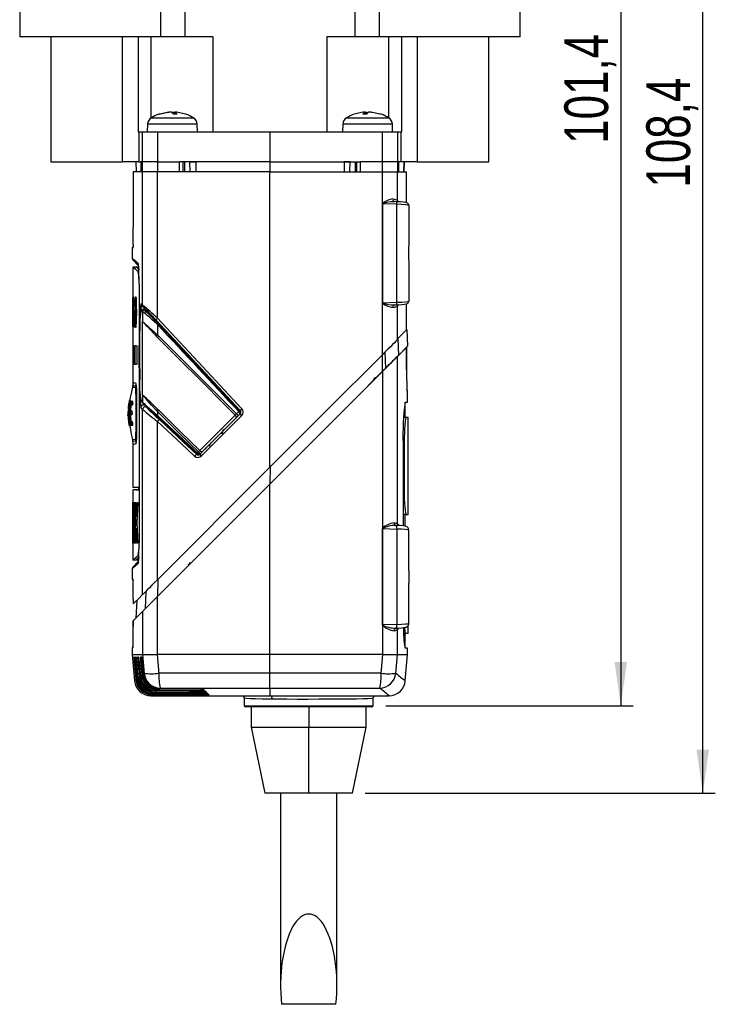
# Model space of a CAD drawing. Extents: x 5 to 415, y 5 to 292.
# Tile 27 of 29: x 321 to 377, y 157 to 236. Entities that reach past the tile are written whole.
import ezdxf

# ---------------------------------------------------------------- set-up
doc = ezdxf.new("R2010")
doc.units = 0
doc.layers.get('0').update_dxf_attribs({"linetype": 'CONTINUOUS'})
doc.styles.add('SLDTEXTSTYLE0', font='TXT', dxfattribs={"width": 0.75})
doc.dimstyles.new('SLDDIMSTYLE0', dxfattribs={"dimtxt": 3.5, "dimasz": 3.5, "dimexe": 0, "dimexo": 0.0625, "dimgap": 0.875, "dimtad": 1, "dimdec": 1, "dimrnd": 1e-09, "dimzin": 12, "dimtxsty": 'SLDTEXTSTYLE0', "dimsah": 1, "dimcen": 0.09, "dimazin": 3, "dimtfac": 1, "dimtdec": 1, "dimtofl": 0, "dimtmove": 0, "dimatfit": 3, "dimtolj": 1, "dimtzin": 12})

# ---------------------------------------------------------------- blocks, each defined once
blk = doc.blocks.new('_D_2')
at = {"color": 7, "linetype": 'CONTINUOUS'}
for p, q in [((361.317, 282.262), (370.351, 282.262)), ((369.351, 282.262), (369.351, 180.843)), ((350.567, 180.843), (370.351, 180.843))]:
    blk.add_line(p, q, dxfattribs=at)
for points in [[(369.351, 282.262), (368.851, 278.762), (369.851, 278.762)], [(369.351, 180.843), (369.851, 184.343), (368.851, 184.343)]]:
    blk.add_solid(points, dxfattribs=at)
at = {"color": 7, "linetype": 'CONTINUOUS', "insert": (364.839, 225.734), "char_height": 3.5, "attachment_point": 1, "rotation": 90, "style": 'SLDTEXTSTYLE0'}
blk.add_mtext('101,4', dxfattribs=at)
blk = doc.blocks.new('_D_3')
at = {"color": 7, "linetype": 'CONTINUOUS'}
for p, q in [((361.317, 282.262), (376.905, 282.262)), ((375.905, 173.843), (375.905, 282.262)), ((348.917, 173.843), (376.905, 173.843))]:
    blk.add_line(p, q, dxfattribs=at)
for points in [[(375.905, 282.262), (375.405, 278.762), (376.405, 278.762)], [(375.905, 173.843), (376.405, 177.343), (375.405, 177.343)]]:
    blk.add_solid(points, dxfattribs=at)
at = {"color": 7, "linetype": 'CONTINUOUS', "insert": (371.394, 222.234), "char_height": 3.5, "attachment_point": 1, "rotation": 90, "style": 'SLDTEXTSTYLE0'}
blk.add_mtext('108,4', dxfattribs=at)

msp = doc.modelspace()

# ---------------------------------------------------------------- linework, layer by layer
at = {"color": 7, "linetype": 'CONTINUOUS'}
for p, q in [((321.317, 249.292), (321.317, 234.292)), ((332.595, 234.292), (332.595, 249.292)), ((334.52, 249.292), (334.52, 234.292)), ((348.114, 234.292), (348.114, 249.292)), ((350.039, 249.292), (350.039, 234.292)), ((361.317, 234.292), (361.317, 239.24)), ((332.595, 234.292), (321.317, 234.292)), ((323.817, 234.292), (323.817, 224.292)), ((329.544, 224.292), (329.544, 234.292)), ((330.79, 234.292), (330.79, 226.692)), ((334.52, 234.292), (332.595, 234.292)), ((336.764, 234.292), (334.52, 234.292)), ((336.764, 234.292), (336.764, 226.692)), ((348.114, 234.292), (345.87, 234.292)), ((345.87, 234.292), (345.87, 226.692)), ((350.039, 234.292), (348.114, 234.292)), ((361.317, 234.292), (350.039, 234.292)), ((351.843, 226.692), (351.843, 234.292)), ((353.089, 234.292), (353.089, 224.292)), ((358.817, 224.292), (358.817, 234.292)), ((332.462, 228.112), (333.164, 228.272)), ((333.164, 228.272), (333.231, 228.272)), ((333.445, 228.272), (333.232, 228.272)), ((333.609, 228.112), (333.445, 228.272)), ((333.588, 228.272), (333.514, 228.204)), ((333.588, 228.272), (333.739, 228.272)), ((333.597, 228.124), (333.588, 228.272)), ((333.737, 228.272), (333.728, 228.112)), ((333.902, 228.112), (333.737, 228.272)), ((333.87, 228.272), (333.737, 228.272)), ((334.571, 228.112), (333.87, 228.272)), ((348.732, 228.112), (348.896, 228.272)), ((348.896, 228.272), (348.764, 228.272)), ((348.892, 228.272), (349.045, 228.272)), ((348.896, 228.272), (348.906, 228.112)), ((349.024, 228.112), (349.188, 228.272)), ((349.037, 228.124), (349.045, 228.272)), ((349.045, 228.272), (349.119, 228.204)), ((349.401, 228.272), (349.188, 228.272)), ((350.103, 228.112), (349.401, 228.272)), ((349.401, 228.272), (349.47, 228.272)), ((332.531, 228.112), (332.462, 228.112)), ((333.902, 228.112), (333.609, 228.112)), ((349.024, 228.112), (348.732, 228.112)), ((350.171, 228.112), (350.103, 228.112)), ((330.79, 226.692), (330.845, 226.692)), ((330.845, 226.692), (330.845, 224.292)), ((330.845, 226.692), (331.137, 226.692)), ((331.137, 224.292), (331.137, 226.692)), ((331.137, 226.692), (332.327, 226.692)), ((331.538, 227.296), (331.517, 226.692)), ((332.327, 226.692), (332.327, 224.292)), ((332.327, 226.692), (341.317, 226.692)), ((335.517, 226.692), (335.496, 227.296)), ((341.317, 226.692), (341.317, 224.292)), ((341.317, 226.692), (350.306, 226.692)), ((347.138, 227.296), (347.117, 226.692)), ((350.306, 224.292), (350.306, 226.692)), ((350.306, 226.692), (351.497, 226.692)), ((351.117, 226.692), (351.096, 227.296)), ((351.497, 226.692), (351.497, 224.292)), ((351.497, 226.692), (351.789, 226.692)), ((351.789, 224.292), (351.789, 226.692)), ((351.789, 226.692), (351.843, 226.692)), ((323.817, 224.292), (329.544, 224.292)), ((330.845, 224.292), (329.544, 224.292)), ((330.602, 224.292), (330.616, 223.492)), ((330.845, 224.292), (331.01, 224.292)), ((331.009, 224.292), (331.009, 223.492)), ((331.01, 224.292), (331.01, 223.492)), ((331.137, 224.292), (331.01, 224.292)), ((332.327, 224.292), (331.137, 224.292)), ((331.137, 223.492), (331.137, 224.292)), ((332.327, 224.292), (334.099, 224.292)), ((332.327, 224.292), (332.327, 223.492)), ((341.317, 224.292), (334.099, 224.292)), ((334.099, 223.492), (334.099, 224.292)), ((334.367, 224.292), (334.367, 223.492)), ((334.517, 223.492), (334.517, 224.292)), ((334.931, 223.492), (334.917, 224.292)), ((334.917, 224.292), (335.384, 224.292)), ((341.317, 224.292), (348.535, 224.292)), ((341.317, 224.292), (341.317, 223.492)), ((347.717, 224.292), (347.25, 224.292)), ((347.703, 223.492), (347.717, 224.292)), ((348.117, 224.292), (348.117, 223.492)), ((348.267, 223.492), (348.267, 224.292)), ((350.306, 224.292), (348.535, 224.292)), ((348.535, 224.292), (348.535, 223.492)), ((350.306, 223.492), (350.306, 224.292)), ((351.497, 224.292), (350.306, 224.292)), ((351.497, 224.292), (351.497, 223.492)), ((351.497, 224.292), (351.624, 224.292)), ((351.789, 224.292), (351.624, 224.292)), ((351.624, 223.492), (351.624, 224.292)), ((351.625, 223.492), (351.625, 224.292)), ((353.089, 224.292), (351.789, 224.292)), ((352.017, 223.492), (352.032, 224.292)), ((353.089, 224.292), (358.817, 224.292)), ((330.397, 223.492), (330.397, 219.059)), ((330.397, 223.492), (330.397, 219.059)), ((331.137, 223.492), (330.397, 223.492)), ((330.397, 223.492), (330.397, 223.492)), ((331.137, 223.492), (331.01, 223.492)), ((331.137, 212.853), (331.137, 223.492)), ((332.327, 223.492), (331.137, 223.492)), ((332.327, 211.798), (332.327, 223.492)), ((341.317, 223.492), (332.327, 223.492)), ((334.099, 223.492), (332.327, 223.492)), ((341.317, 199.899), (341.317, 223.492)), ((341.317, 223.492), (350.306, 223.492)), ((348.535, 223.492), (350.306, 223.492)), ((350.306, 220.964), (350.306, 223.492)), ((350.306, 223.492), (351.497, 223.492)), ((351.497, 221.219), (351.497, 223.492)), ((351.497, 223.492), (352.237, 223.492)), ((351.497, 223.492), (351.624, 223.492)), ((352.237, 221.024), (352.237, 223.492)), ((352.237, 223.492), (352.237, 223.492)), ((351.452, 221.108), (351.247, 221.116)), ((351.288, 221.113), (351.247, 221.112)), ((350.302, 213.032), (350.302, 220.951)), ((350.302, 220.951), (350.311, 220.951)), ((351.452, 220.908), (350.311, 220.951)), ((350.311, 220.951), (350.311, 213.032)), ((351.452, 213.076), (351.452, 220.908)), ((352.417, 220.811), (352.417, 217.889)), ((330.397, 219.059), (330.397, 219.059)), ((330.317, 217.393), (330.317, 216.59)), ((330.761, 216.05), (330.373, 216.451)), ((330.619, 215.892), (330.365, 215.892)), ((330.367, 215.886), (330.367, 209.592)), ((330.817, 215.893), (330.617, 215.893)), ((330.617, 215.892), (330.617, 215.892)), ((330.872, 215.674), (330.826, 215.714)), ((352.417, 216.095), (352.417, 213.173)), ((330.853, 214.513), (330.853, 193.871)), ((330.853, 214.513), (330.854, 214.513)), ((330.854, 214.513), (330.854, 193.871)), ((330.434, 213.496), (330.412, 213.496)), ((330.412, 212.696), (330.412, 213.496)), ((330.416, 213.298), (330.416, 212.895)), ((330.429, 213.298), (330.416, 213.298)), ((330.434, 213.298), (330.429, 213.298)), ((330.429, 213.298), (330.429, 212.895)), ((330.434, 212.696), (330.434, 213.496)), ((330.42, 212.696), (330.412, 212.696)), ((330.429, 212.895), (330.416, 212.895)), ((330.42, 212.391), (330.42, 212.696)), ((330.422, 212.696), (330.42, 212.696)), ((330.425, 212.391), (330.425, 212.696)), ((330.434, 212.696), (330.425, 212.696)), ((330.434, 212.895), (330.429, 212.895)), ((330.576, 211.996), (330.576, 213.076)), ((330.593, 211.996), (330.593, 213.076)), ((330.996, 212.959), (331.021, 212.941)), ((331.021, 212.941), (331.137, 212.853)), ((331.074, 212.805), (331.049, 212.823)), ((331.074, 212.805), (332.222, 211.572)), ((331.19, 212.717), (331.074, 212.805)), ((350.302, 213.032), (350.311, 213.032)), ((350.306, 208.888), (350.306, 213.019)), ((350.311, 213.032), (351.452, 213.076)), ((351.247, 212.868), (351.452, 212.876)), ((351.247, 212.871), (351.288, 212.87)), ((351.497, 210.078), (351.497, 212.764)), ((352.237, 210.819), (352.237, 212.961)), ((330.42, 212.391), (330.396, 212.391)), ((330.396, 212.391), (330.396, 212.193)), ((330.404, 212.193), (330.396, 212.193)), ((330.404, 211.888), (330.397, 211.888)), ((330.397, 211.888), (330.397, 211.088)), ((330.401, 211.689), (330.401, 211.286)), ((330.401, 211.689), (330.412, 211.689)), ((330.404, 211.888), (330.404, 212.193)), ((330.406, 211.888), (330.404, 211.888)), ((330.408, 211.888), (330.408, 212.193)), ((330.439, 212.193), (330.408, 212.193)), ((330.416, 211.888), (330.408, 211.888)), ((330.416, 211.689), (330.412, 211.689)), ((330.412, 211.689), (330.412, 211.286)), ((330.416, 211.888), (330.416, 211.088)), ((330.457, 212.391), (330.425, 212.391)), ((330.439, 211.888), (330.429, 211.888)), ((330.429, 211.888), (330.429, 211.088)), ((330.434, 211.689), (330.434, 211.286)), ((330.434, 211.689), (330.449, 211.689)), ((330.439, 211.888), (330.439, 212.193)), ((330.441, 212.193), (330.439, 212.193)), ((330.442, 211.888), (330.439, 211.888)), ((330.444, 211.888), (330.444, 212.193)), ((330.457, 212.193), (330.444, 212.193)), ((330.455, 211.888), (330.444, 211.888)), ((330.446, 212.193), (330.446, 212.391)), ((330.449, 211.689), (330.449, 211.286)), ((330.455, 211.689), (330.449, 211.689)), ((330.455, 211.888), (330.455, 211.088)), ((330.457, 212.391), (330.457, 212.193)), ((330.584, 211.797), (330.635, 211.797)), ((330.635, 211.695), (330.584, 211.695)), ((331.137, 212.341), (331.137, 211.55)), ((330.416, 211.088), (330.397, 211.088)), ((330.401, 211.286), (330.412, 211.286)), ((330.416, 211.286), (330.412, 211.286)), ((330.455, 211.088), (330.429, 211.088)), ((330.434, 211.286), (330.449, 211.286)), ((330.455, 211.286), (330.449, 211.286)), ((331.137, 205.656), (331.137, 211.55)), ((332.222, 211.572), (332.219, 211.569)), ((332.323, 211.454), (332.324, 211.453)), ((332.327, 211.295), (332.327, 210.48)), ((352.247, 210.899), (351.528, 210.18)), ((352.247, 210.899), (352.318, 209.556)), ((332.327, 210.48), (332.435, 210.38)), ((351.505, 210.086), (351.497, 210.078)), ((351.528, 210.18), (351.592, 208.831)), ((330.363, 209.592), (330.363, 208.092)), ((330.37, 209.592), (330.37, 208.092)), ((330.374, 209.592), (330.374, 208.092)), ((330.443, 209.592), (330.385, 209.592)), ((330.385, 209.592), (330.385, 208.092)), ((330.463, 209.592), (330.463, 208.092)), ((330.463, 209.592), (330.467, 209.592)), ((330.467, 209.592), (330.467, 208.092)), ((330.509, 209.592), (330.509, 208.092)), ((330.645, 209.592), (330.509, 209.592)), ((330.666, 209.592), (330.666, 208.092)), ((330.666, 209.592), (330.67, 209.592)), ((330.67, 209.592), (330.67, 208.092)), ((351.497, 208.735), (352.237, 209.475)), ((352.318, 209.556), (351.592, 208.831)), ((352.237, 207.666), (352.237, 209.475)), ((352.237, 209.475), (352.237, 207.666)), ((351.497, 195.371), (351.497, 208.735)), ((330.367, 208.092), (330.367, 206.5)), ((330.443, 208.092), (330.385, 208.092)), ((330.463, 208.092), (330.467, 208.092)), ((330.645, 208.092), (330.509, 208.092)), ((330.666, 208.092), (330.67, 208.092)), ((341.317, 198.555), (350.306, 207.544)), ((350.306, 207.544), (350.306, 195.008)), ((352.237, 207.666), (352.237, 207.666)), ((330.337, 206.371), (330.32, 206.284)), ((330.337, 206.371), (330.322, 206.295)), ((330.354, 206.426), (330.337, 206.371)), ((330.342, 206.37), (330.353, 206.423)), ((330.385, 206.599), (330.353, 206.423)), ((330.597, 206.423), (330.567, 206.28)), ((330.597, 206.423), (330.629, 206.599)), ((330.594, 205.702), (330.594, 202.682)), ((330.632, 205.695), (330.594, 205.702)), ((330.632, 205.695), (330.674, 205.699)), ((330.632, 205.695), (330.632, 202.688)), ((331.137, 205.656), (331.137, 205.083)), ((352.317, 205.091), (352.317, 205.96)), ((330.03, 204.567), (330.002, 204.567)), ((330.036, 204.978), (330.006, 204.567)), ((330.008, 204.572), (330.038, 204.933)), ((330.012, 204.642), (330.034, 204.978)), ((330.059, 203.842), (330.113, 204.992)), ((330.129, 205.217), (330.078, 205.217)), ((330.17, 203.481), (330.173, 204.928)), ((330.205, 204.867), (330.17, 204.392)), ((330.223, 204.928), (330.172, 204.928)), ((330.312, 204.867), (330.205, 204.867)), ((330.23, 205.167), (330.341, 205.167)), ((331.137, 204.513), (331.01, 204.669)), ((331.345, 204.816), (331.473, 204.659)), ((332.327, 204.538), (332.425, 204.446)), ((352.117, 203.867), (352.117, 205.088)), ((329.976, 204.147), (329.968, 204.045)), ((329.969, 204.012), (329.977, 204.129)), ((330.036, 203.792), (330.051, 203.44)), ((330.168, 204.092), (330.203, 203.542)), ((330.274, 204.092), (330.168, 204.092)), ((330.17, 204.392), (330.276, 204.392)), ((331.137, 189.719), (331.137, 204.513)), ((332.327, 204.341), (332.243, 204.433)), ((332.327, 204.341), (332.327, 204.032)), ((339.064, 204.019), (335.842, 200.801)), ((337.518, 202.746), (338.932, 204.16)), ((338.645, 204.166), (338.823, 204.343)), ((338.832, 204.334), (338.823, 204.343)), ((338.901, 204.412), (338.905, 204.407)), ((352.167, 203.867), (351.996, 203.867)), ((352.367, 203.867), (352.167, 203.867)), ((352.367, 196.117), (352.367, 203.867)), ((330.085, 203.217), (330.07, 203.217)), ((330.071, 203.217), (330.072, 203.232)), ((330.136, 203.217), (330.085, 203.217)), ((330.121, 203.217), (330.086, 203.217)), ((330.142, 203.447), (330.091, 203.447)), ((330.219, 203.481), (330.169, 203.481)), ((330.203, 203.542), (330.315, 203.542)), ((330.343, 203.242), (330.227, 203.242)), ((332.327, 190.909), (332.327, 203.551)), ((330.632, 202.688), (330.594, 202.682)), ((330.632, 202.688), (330.674, 202.685)), ((336.008, 201.236), (337.379, 202.608)), ((337.356, 202.614), (337.52, 202.584)), ((337.52, 202.584), (337.506, 202.58)), ((337.52, 202.584), (337.573, 202.892)), ((337.641, 202.869), (337.629, 202.936)), ((330.32, 202.1), (330.337, 202.013)), ((330.337, 202.013), (330.354, 201.958)), ((330.342, 202.014), (330.353, 201.96)), ((330.385, 201.785), (330.353, 201.96)), ((330.367, 201.884), (330.367, 198.292)), ((330.597, 201.96), (330.567, 202.104)), ((330.597, 201.96), (330.629, 201.785)), ((336.156, 201.337), (336.247, 201.475)), ((351.953, 201.793), (351.953, 195.213)), ((335.468, 200.969), (335.462, 200.974)), ((335.523, 201.048), (335.602, 201.126)), ((335.523, 201.048), (335.535, 201.036)), ((335.714, 200.942), (335.888, 201.116)), ((335.74, 200.968), (335.78, 200.943)), ((335.756, 200.984), (335.747, 200.975)), ((335.819, 200.959), (335.794, 201.023)), ((352.05, 201.367), (352.05, 198.617)), ((341.317, 199.899), (332.327, 190.909)), ((341.321, 199.973), (341.317, 198.555)), ((330.367, 198.292), (330.829, 198.292)), ((330.817, 198.292), (330.817, 198.092)), ((330.829, 198.292), (330.853, 198.292)), ((341.317, 184.943), (341.317, 198.555)), ((330.367, 198.092), (330.367, 192.458)), ((330.828, 198.092), (330.391, 198.092)), ((330.657, 198.092), (330.853, 198.092)), ((330.853, 198.092), (330.828, 198.092)), ((330.367, 197.082), (330.373, 197.082)), ((330.367, 193.832), (330.367, 197.082)), ((330.386, 197.125), (330.371, 197.125)), ((330.373, 197.082), (330.394, 194.707)), ((330.393, 197.088), (330.386, 197.125)), ((330.394, 197.082), (330.412, 197.082)), ((330.394, 194.707), (330.394, 197.082)), ((330.412, 197.082), (330.412, 193.832)), ((330.416, 197.082), (330.518, 197.082)), ((330.416, 193.832), (330.416, 197.082)), ((330.518, 197.082), (330.518, 196.332)), ((330.532, 197.082), (330.585, 197.082)), ((330.594, 195.461), (330.532, 197.082)), ((330.585, 197.082), (330.631, 195.944)), ((330.631, 195.944), (330.682, 197.082)), ((330.753, 197.082), (330.672, 195.461)), ((330.682, 197.082), (330.753, 197.082)), ((330.37, 196.207), (330.37, 193.832)), ((330.37, 196.207), (330.37, 196.207)), ((330.386, 193.832), (330.37, 196.207)), ((330.439, 196.332), (330.439, 195.832)), ((330.518, 196.332), (330.439, 196.332)), ((352.167, 196.117), (351.953, 196.117)), ((352.117, 195.186), (352.117, 196.117)), ((352.167, 196.117), (352.367, 196.117)), ((330.439, 195.832), (330.513, 195.832)), ((330.439, 195.165), (330.439, 194.624)), ((330.513, 195.165), (330.439, 195.165)), ((330.513, 195.832), (330.513, 195.165)), ((330.528, 193.832), (330.594, 195.461)), ((330.672, 195.461), (330.76, 193.832)), ((351.453, 195.25), (351.342, 195.254)), ((351.342, 195.25), (351.383, 195.251)), ((330.394, 194.707), (330.394, 194.707)), ((330.439, 194.624), (330.52, 194.624)), ((330.52, 194.624), (330.52, 193.832)), ((330.631, 195.015), (330.582, 193.832)), ((330.685, 193.832), (330.631, 195.015)), ((350.302, 194.994), (350.302, 187.293)), ((350.302, 194.994), (350.311, 194.994)), ((350.311, 194.994), (351.452, 194.95)), ((350.311, 187.293), (350.311, 194.994)), ((351.452, 194.95), (351.452, 187.336)), ((352.417, 191.658), (352.417, 194.865)), ((330.37, 193.832), (330.367, 193.832)), ((330.412, 193.832), (330.386, 193.832)), ((330.52, 193.832), (330.416, 193.832)), ((330.582, 193.832), (330.528, 193.832)), ((330.76, 193.832), (330.685, 193.832)), ((330.853, 193.871), (330.854, 193.871)), ((330.366, 192.492), (330.617, 192.492)), ((330.761, 192.334), (330.373, 191.932)), ((330.616, 192.492), (330.817, 192.492)), ((330.617, 192.492), (330.617, 192.458)), ((330.317, 191.793), (330.317, 190.99)), ((352.417, 187.421), (352.417, 190.629)), ((330.397, 189.355), (330.397, 188.978)), ((330.397, 189.355), (330.397, 188.978)), ((330.397, 189.355), (330.397, 189.355)), ((330.673, 189.255), (330.598, 187.836)), ((332.327, 184.943), (332.327, 189.566)), ((331.137, 188.375), (331.137, 184.943)), ((330.397, 187.635), (330.397, 187.166)), ((330.397, 187.166), (330.397, 187.635)), ((350.302, 187.293), (350.311, 187.293)), ((350.306, 187.278), (350.306, 184.943)), ((351.452, 187.336), (350.311, 187.293)), ((352.367, 186.617), (352.367, 187.26)), ((330.397, 187.166), (330.397, 187.166)), ((351.342, 187.032), (351.453, 187.036)), ((351.383, 187.035), (351.342, 187.036)), ((351.497, 184.943), (351.497, 186.915)), ((351.996, 186.617), (352.167, 186.617)), ((352.117, 185.448), (352.117, 186.617)), ((352.367, 186.617), (352.167, 186.617)), ((330.317, 185.46), (330.317, 184.943)), ((330.317, 184.943), (330.502, 182.828)), ((330.317, 184.943), (331.137, 184.943)), ((331.137, 184.943), (331.138, 184.943)), ((332.323, 184.943), (332.327, 184.943)), ((341.317, 184.943), (332.327, 184.943)), ((341.317, 183.438), (341.317, 184.943)), ((350.306, 184.943), (341.317, 184.943)), ((350.306, 184.943), (350.311, 184.943)), ((351.496, 184.943), (351.497, 184.943)), ((351.497, 184.943), (352.317, 184.943)), ((352.132, 182.828), (352.317, 184.943)), ((352.317, 184.943), (352.317, 185.445)), ((330.487, 184.733), (330.445, 184.733)), ((330.511, 184.54), (330.652, 182.948)), ((330.63, 184.733), (330.57, 184.733)), ((330.82, 184.733), (330.742, 184.733)), ((330.968, 183.127), (330.846, 184.545)), ((330.85, 184.54), (330.97, 183.204)), ((331.057, 184.733), (330.961, 184.733)), ((331.17, 183.29), (331.063, 184.545)), ((331.09, 184.539), (331.194, 183.385)), ((331.195, 183.386), (331.194, 183.385)), ((331.259, 183.438), (331.195, 183.386)), ((341.317, 182.254), (341.317, 183.438)), ((330.597, 182.903), (330.502, 182.828)), ((330.711, 182.995), (330.652, 182.948)), ((330.652, 182.948), (330.652, 182.948)), ((330.868, 183.122), (330.789, 183.058)), ((330.789, 183.058), (330.789, 183.058)), ((331.07, 183.285), (330.97, 183.204)), ((330.97, 183.204), (330.97, 183.204)), ((331.945, 181.763), (332, 181.808)), ((332.081, 181.874), (332.155, 181.936)), ((332.26, 182.022), (332.355, 182.099)), ((332.26, 182.022), (332.26, 182.022)), ((335.803, 182.182), (332.355, 182.196)), ((332.484, 182.205), (332.543, 182.254)), ((332.484, 182.205), (332.484, 182.205)), ((335.697, 182.191), (335.697, 182.191)), ((335.879, 182.009), (335.879, 182.009)), ((336.264, 181.859), (336.29, 181.833)), ((341.317, 182.254), (341.317, 181.642)), ((331.797, 181.642), (331.888, 181.716)), ((331.797, 181.642), (341.317, 181.642)), ((339.267, 181.446), (339.267, 180.843)), ((341.317, 181.642), (350.837, 181.642)), ((349.567, 180.843), (349.567, 181.456)), ((344.417, 180.743), (339.367, 180.743)), ((339.817, 180.743), (339.817, 179.123)), ((349.467, 180.743), (344.417, 180.743)), ((349.017, 179.123), (349.017, 180.743)), ((339.817, 179.123), (340.917, 173.843)), ((339.817, 179.123), (344.417, 179.123)), ((344.417, 179.123), (349.017, 179.123)), ((344.417, 173.843), (344.417, 179.123)), ((347.917, 173.843), (349.017, 179.123)), ((344.417, 173.843), (340.917, 173.843)), ((342.167, 173.843), (342.167, 158.466)), ((347.917, 173.843), (344.417, 173.843)), ((346.667, 158.466), (346.667, 173.843)), ((346.591, 156.986), (342.243, 156.986))]:
    msp.add_line(p, q, dxfattribs=at)
at = {"color": 8, "linetype": 'CONTINUOUS'}
for p, q in [((331.817, 227.802), (331.817, 234.292)), ((350.817, 227.802), (350.817, 234.292)), ((331.843, 227.819), (335.191, 227.819)), ((347.443, 227.819), (350.747, 227.819)), ((350.747, 227.819), (350.791, 227.819)), ((331.59, 227.296), (331.538, 227.296)), ((335.496, 227.296), (331.59, 227.296)), ((351.096, 227.296), (347.138, 227.296)), ((330.602, 224.292), (330.617, 223.492)), ((335.384, 224.292), (335.398, 223.492)), ((347.25, 224.292), (347.236, 223.492)), ((352.031, 224.292), (352.017, 223.492)), ((352.237, 221.024), (352.237, 223.492)), ((330.369, 217.451), (330.36, 217.393)), ((330.381, 217.68), (330.373, 217.505)), ((330.835, 215.537), (330.783, 215.537)), ((352.237, 210.819), (352.237, 212.96)), ((330.576, 212.292), (330.533, 212.292)), ((350.293, 208.874), (350.295, 207.533)), ((350.579, 207.817), (350.517, 209.098)), ((352.317, 205.96), (352.273, 206.004)), ((330.058, 204.933), (330.036, 204.933)), ((330.14, 204.993), (330.111, 204.993)), ((352.05, 201.367), (351.953, 201.367)), ((352.05, 198.617), (351.953, 198.617)), ((330.835, 192.847), (330.783, 192.847)), ((332.348, 190.93), (332.339, 189.577)), ((331.41, 189.991), (331.336, 188.574)), ((330.36, 185.504), (330.317, 185.46)), ((330.511, 184.54), (330.511, 184.54)), ((330.657, 184.54), (330.657, 184.54)), ((330.85, 184.54), (330.85, 184.54)), ((331.063, 184.545), (331.089, 184.545)), ((331.09, 184.54), (331.09, 184.539)), ((339.267, 180.843), (344.417, 180.843)), ((344.417, 180.843), (349.567, 180.843)), ((344.417, 180.743), (344.417, 179.123))]:
    msp.add_line(p, q, dxfattribs=at)
at = {"color": 7, "linetype": 'CONTINUOUS', "flags": 128}
for points in [[(333.232, 228.272), (332.619, 228.142), (332.531, 228.112)], [(348.764, 228.272), (348.151, 228.142), (348.062, 228.112)], [(352.417, 220.811), (352.402, 220.889), (352.37, 220.942), (352.333, 220.978), (352.295, 221.002), (352.251, 221.02), (352.153, 221.045), (351.977, 221.071), (351.735, 221.092), (351.484, 221.106), (351.452, 221.108)], [(350.302, 220.951), (350.303, 220.958), (350.306, 220.964)], [(330.36, 217.393), (330.328, 217.393), (330.317, 217.393)], [(330.381, 217.68), (330.375, 217.532), (330.369, 217.451)], [(330.317, 216.59), (330.361, 216.552), (330.507, 216.427), (330.756, 216.213)], [(330.811, 216.075), (330.563, 216.288), (330.417, 216.413), (330.381, 216.445)], [(330.79, 215.745), (330.722, 215.803), (330.617, 215.893), (330.618, 215.892)], [(330.787, 215.747), (330.732, 215.794), (330.677, 215.841), (330.656, 215.858), (330.628, 215.883), (330.617, 215.892), (330.617, 215.892)], [(330.79, 216.102), (330.782, 216.118), (330.784, 216.112), (330.795, 216.051), (330.812, 215.911), (330.826, 215.707)], [(330.367, 213.217), (330.367, 213.26), (330.367, 213.306), (330.367, 213.356), (330.367, 213.398), (330.367, 213.422), (330.367, 213.434), (330.367, 213.428), (330.367, 213.408), (330.367, 213.38), (330.367, 213.367)], [(330.368, 212.592), (330.367, 213.026), (330.367, 213.367)], [(330.368, 212.292), (330.367, 212.81), (330.367, 213.217)], [(330.37, 213.367), (330.369, 212.933), (330.368, 212.592)], [(330.372, 213.217), (330.37, 212.699), (330.369, 212.292)], [(330.37, 213.367), (330.37, 213.399), (330.37, 213.422), (330.371, 213.436), (330.371, 213.434), (330.371, 213.417), (330.372, 213.386), (330.372, 213.346), (330.372, 213.292)], [(330.533, 212.292), (330.534, 212.392), (330.537, 212.785), (330.546, 213.125), (330.559, 213.386), (330.576, 213.523), (330.594, 213.52), (330.612, 213.373), (330.627, 213.112), (330.638, 212.749), (330.642, 212.292)], [(330.584, 213.273), (330.585, 213.275), (330.588, 213.257), (330.59, 213.221), (330.592, 213.166), (330.593, 213.097), (330.593, 213.076)], [(330.61, 213.389), (330.608, 213.367), (330.603, 213.276)], [(332.219, 211.569), (331.552, 212.284), (331.049, 212.823)], [(350.306, 213.019), (350.303, 213.026), (350.302, 213.032)], [(351.452, 212.876), (351.592, 212.882), (351.845, 212.9), (352.057, 212.923), (352.217, 212.953), (352.296, 212.982), (352.348, 213.018), (352.391, 213.072), (352.415, 213.145), (352.417, 213.173)], [(330.368, 212.292), (330.367, 211.774), (330.367, 211.367)], [(330.368, 211.992), (330.367, 211.558), (330.367, 211.217)], [(330.37, 211.217), (330.369, 211.651), (330.368, 211.992)], [(330.372, 211.367), (330.37, 211.885), (330.369, 212.292)], [(330.642, 212.292), (330.642, 212.192), (330.637, 211.799), (330.627, 211.458), (330.611, 211.197), (330.593, 211.061), (330.575, 211.064), (330.558, 211.211), (330.545, 211.471), (330.537, 211.835), (330.533, 212.292)], [(330.576, 211.496), (330.576, 211.547), (330.577, 211.603), (330.579, 211.654), (330.582, 211.687), (330.585, 211.695), (330.588, 211.682), (330.59, 211.647), (330.592, 211.597), (330.593, 211.53), (330.593, 211.496)], [(330.587, 211.797), (330.587, 211.793), (330.59, 211.695)], [(338.937, 204.438), (336.16, 207.415), (332.197, 211.661)], [(332.327, 211.798), (336.294, 207.551), (339.074, 204.575)], [(330.367, 211.217), (330.367, 211.182), (330.367, 211.157), (330.367, 211.143), (330.367, 211.149), (330.367, 211.17), (330.367, 211.205), (330.367, 211.249), (330.367, 211.299), (330.367, 211.352), (330.367, 211.367)], [(330.372, 211.292), (330.372, 211.245), (330.372, 211.203), (330.371, 211.168), (330.371, 211.151), (330.371, 211.147), (330.371, 211.16), (330.37, 211.191), (330.37, 211.217)], [(330.593, 211.496), (330.593, 211.445), (330.592, 211.389), (330.59, 211.338), (330.587, 211.305), (330.584, 211.297), (330.581, 211.31), (330.579, 211.345), (330.577, 211.395), (330.576, 211.462), (330.576, 211.496)], [(330.604, 211.295), (330.609, 211.192), (330.61, 211.188)], [(332.312, 211.317), (332.308, 211.323), (332.301, 211.344), (332.301, 211.365), (332.311, 211.397), (332.323, 211.423), (332.328, 211.441), (332.324, 211.453)], [(332.327, 211.295), (332.322, 211.303), (332.312, 211.317)], [(332.326, 211.428), (336.29, 207.177), (338.889, 204.39)], [(330.899, 210.249), (330.899, 208.608), (330.909, 206.959)], [(332.327, 210.274), (332.327, 210.274), (332.23, 210.373)], [(338.542, 204.061), (337.616, 204.987), (335.816, 206.786), (334.017, 208.585), (332.327, 210.273)], [(332.437, 210.378), (334.125, 208.689), (335.923, 206.89), (337.722, 205.09), (338.645, 204.166)], [(351.497, 210.078), (351.458, 210.039), (351.38, 209.961), (351.266, 209.847), (351.119, 209.701), (350.944, 209.526), (350.746, 209.328), (350.531, 209.113), (350.306, 208.888)], [(351.5, 210.152), (351.511, 210.164), (351.528, 210.18)], [(350.306, 208.888), (345.815, 204.396), (341.317, 199.899)], [(351.497, 208.735), (351.458, 208.696), (351.38, 208.618), (351.266, 208.504), (351.119, 208.357), (350.944, 208.182), (350.746, 207.984), (350.531, 207.769), (350.306, 207.544)], [(351.592, 208.831), (351.523, 208.761), (351.386, 208.625), (351.111, 208.349), (350.691, 207.929), (350.579, 207.817)], [(350.295, 207.533), (350.454, 207.692), (350.579, 207.817)], [(350.295, 207.533), (348.048, 205.286), (345.8, 203.038), (341.317, 198.555)], [(330.326, 206.323), (330.251, 205.909), (330.158, 205.462), (330.114, 205.216)], [(330.322, 206.28), (330.367, 206.298), (330.567, 206.28)], [(330.353, 206.423), (330.41, 206.404), (330.597, 206.423)], [(330.629, 206.599), (330.457, 206.643), (330.385, 206.599)], [(330.674, 202.685), (330.675, 204.373), (330.674, 205.699)], [(332.241, 204.435), (331.861, 204.85), (331.477, 205.275), (331.262, 205.518), (331.197, 205.591), (331.167, 205.624), (331.167, 205.625), (331.152, 205.641), (331.145, 205.647), (331.137, 205.656)], [(330.14, 204.992), (330.076, 204.241), (330.129, 203.472)], [(330.348, 205.018), (330.34, 204.95), (330.334, 204.914), (330.327, 204.888), (330.319, 204.871), (330.312, 204.867)], [(335.469, 200.97), (333.69, 202.628), (332.802, 203.457), (331.345, 204.816)], [(352.114, 205.088), (352.294, 205.091), (352.317, 205.091)], [(330.039, 203.441), (329.974, 204.177), (330.001, 204.492)], [(330.189, 204.434), (330.174, 204.211), (330.184, 204.048)], [(330.299, 204.243), (330.297, 204.174), (330.294, 204.14), (330.289, 204.115), (330.281, 204.097), (330.274, 204.092)], [(335.602, 201.126), (334.044, 202.655), (332.327, 204.341)], [(332.425, 204.446), (334.142, 202.759), (335.706, 201.223)], [(335.706, 201.223), (335.919, 201.438), (336.228, 201.748), (336.572, 202.093), (336.701, 202.221), (337.351, 202.872), (337.983, 203.503), (338.542, 204.061)], [(338.588, 203.816), (338.571, 203.799), (338.07, 203.299), (337.485, 202.713), (336.881, 202.11), (336.762, 201.991), (336.443, 201.671), (336.156, 201.384), (335.957, 201.186)], [(338.588, 203.816), (338.618, 203.846), (338.702, 203.931), (338.796, 204.025)], [(338.899, 204.128), (338.9, 204.128), (338.9, 204.129), (338.901, 204.129), (338.902, 204.131), (338.904, 204.134), (338.908, 204.139), (338.913, 204.153), (338.914, 204.156), (338.911, 204.206), (338.891, 204.255), (338.866, 204.294), (338.832, 204.334)], [(330.111, 203.232), (330.209, 202.706), (330.326, 202.061)], [(335.287, 200.791), (334.246, 201.762), (332.327, 203.551)], [(332.48, 203.697), (334.396, 201.908), (335.436, 200.938)], [(330.567, 202.104), (330.367, 202.086), (330.323, 202.104)], [(330.597, 201.96), (330.41, 201.98), (330.353, 201.96)], [(330.385, 201.785), (330.486, 201.741), (330.629, 201.785)], [(336.476, 201.574), (336.538, 201.738), (336.647, 201.875)], [(335.747, 200.975), (335.746, 200.974), (335.745, 200.974), (335.745, 200.973), (335.743, 200.972), (335.74, 200.969), (335.734, 200.966), (335.721, 200.96), (335.716, 200.959), (335.667, 200.959), (335.616, 200.978), (335.576, 201.002), (335.535, 201.036)], [(335.756, 200.984), (335.795, 201.023), (335.884, 201.112), (335.957, 201.186)], [(332.327, 189.566), (336.819, 194.057), (341.317, 198.555)], [(341.317, 198.555), (339.068, 196.306), (336.819, 194.057), (332.339, 189.577)], [(330.371, 197.125), (330.369, 197.092), (330.369, 197.082)], [(352.417, 194.865), (352.396, 194.977), (352.351, 195.055), (352.297, 195.108), (352.244, 195.142), (352.194, 195.164), (352.126, 195.184), (351.954, 195.213), (351.747, 195.233), (351.511, 195.247), (351.453, 195.25)], [(350.306, 195.008), (350.303, 195), (350.302, 194.994)], [(330.374, 192.498), (330.369, 192.494), (330.427, 192.543), (330.565, 192.66), (330.783, 192.847)], [(330.756, 192.17), (330.507, 191.957), (330.361, 191.831), (330.317, 191.793)], [(330.381, 191.939), (330.417, 191.97), (330.563, 192.096), (330.811, 192.309)], [(330.617, 192.492), (330.618, 192.493), (330.634, 192.507), (330.668, 192.536), (330.72, 192.58), (330.752, 192.607), (330.83, 192.674)], [(330.825, 192.67), (330.681, 192.547), (330.618, 192.493), (330.621, 192.496)], [(330.828, 192.714), (330.813, 192.493), (330.796, 192.335), (330.783, 192.269), (330.784, 192.269), (330.789, 192.278)], [(334.829, 192.067), (334.829, 192.067), (334.829, 192.092), (334.808, 192.132), (334.797, 192.149)], [(330.317, 190.99), (330.328, 190.99), (330.36, 190.991)], [(332.327, 190.909), (332.103, 190.684), (331.888, 190.469), (331.69, 190.271), (331.515, 190.096), (331.368, 189.95), (331.254, 189.836), (331.176, 189.758), (331.137, 189.719)], [(331.137, 189.719), (330.804, 189.386), (330.557, 189.139), (330.397, 188.978)], [(332.327, 189.566), (332.103, 189.341), (331.888, 189.126), (331.69, 188.928), (331.515, 188.753), (331.368, 188.606), (331.254, 188.492), (331.176, 188.414), (331.137, 188.375)], [(332.339, 189.577), (331.82, 189.058), (331.557, 188.795), (331.408, 188.646), (331.344, 188.582), (331.336, 188.574)], [(330.397, 187.635), (330.557, 187.795), (330.804, 188.042), (331.137, 188.375)], [(350.302, 187.293), (350.303, 187.284), (350.306, 187.278)], [(351.453, 187.036), (351.585, 187.042), (351.824, 187.06), (352.024, 187.083), (352.19, 187.12), (352.278, 187.164), (352.354, 187.235), (352.402, 187.328), (352.417, 187.421)], [(352.167, 186.617), (352.131, 186.758), (352.102, 187.101)], [(331.138, 184.943), (331.237, 183.715), (331.259, 183.438)], [(332.446, 183.438), (332.423, 183.715), (332.323, 184.943)], [(350.311, 184.943), (350.21, 183.715), (350.188, 183.438)], [(351.374, 183.438), (351.397, 183.715), (351.496, 184.943)], [(352.317, 185.445), (352.294, 185.445), (352.114, 185.448)], [(330.456, 184.54), (330.473, 184.341), (330.542, 183.544), (330.597, 182.903)], [(330.652, 182.948), (330.635, 183.147), (330.564, 183.943), (330.511, 184.54)], [(330.578, 184.54), (330.595, 184.341), (330.663, 183.544), (330.711, 182.995)], [(330.636, 184.707), (330.636, 184.708), (330.636, 184.707), (330.638, 184.698), (330.642, 184.673), (330.648, 184.627), (330.655, 184.562), (330.657, 184.538)], [(330.789, 183.058), (330.771, 183.257), (330.7, 184.053), (330.657, 184.54)], [(330.747, 184.54), (330.764, 184.341), (330.832, 183.544), (330.868, 183.122)], [(330.97, 183.204), (330.952, 183.403), (330.88, 184.199), (330.85, 184.54)], [(330.963, 184.54), (330.98, 184.341), (331.048, 183.544), (331.07, 183.285)], [(331.195, 183.386), (331.177, 183.585), (331.104, 184.381), (331.09, 184.54)], [(341.317, 183.438), (336.795, 183.438), (332.446, 183.438)], [(350.188, 183.438), (348.479, 183.438), (345.697, 183.438), (341.317, 183.438)], [(331.889, 181.813), (331.888, 181.794), (331.888, 181.776), (331.888, 181.759), (331.888, 181.745), (331.888, 181.733), (331.888, 181.724), (331.888, 181.718), (331.888, 181.716)], [(336.134, 181.754), (335.934, 181.755), (335.134, 181.756), (331.945, 181.763)], [(332, 181.904), (332, 181.886), (332, 181.868), (332, 181.851), (332, 181.837), (332, 181.825), (332, 181.816), (332, 181.81), (332, 181.808)], [(332, 181.808), (332.2, 181.807), (333, 181.805), (336.09, 181.798)], [(336.025, 181.863), (335.825, 181.864), (335.025, 181.866), (332.081, 181.874)], [(332.156, 182.032), (332.156, 182.013), (332.155, 181.996), (332.155, 181.979), (332.155, 181.965), (332.155, 181.953), (332.155, 181.944), (332.155, 181.938), (332.155, 181.936)], [(332.155, 181.936), (332.355, 181.935), (333.155, 181.932), (335.965, 181.923)], [(335.879, 182.009), (335.679, 182.009), (334.879, 182.012), (332.26, 182.022)], [(332.355, 182.196), (332.355, 182.177), (332.355, 182.16), (332.355, 182.144), (332.355, 182.129), (332.355, 182.117), (332.355, 182.108), (332.355, 182.102), (332.355, 182.099)], [(332.355, 182.099), (332.555, 182.099), (333.355, 182.095), (335.802, 182.086)], [(335.697, 182.191), (335.497, 182.192), (334.697, 182.195), (332.484, 182.205)], [(332.543, 182.254), (336.865, 182.254), (341.317, 182.254), (341.317, 182.254)], [(335.803, 182.182), (335.803, 182.164), (335.802, 182.146), (335.802, 182.13), (335.802, 182.116), (335.802, 182.104), (335.802, 182.094), (335.802, 182.088), (335.802, 182.086)], [(335.803, 182.182), (335.895, 182.152), (335.949, 182.135), (335.98, 182.127), (335.991, 182.124), (335.995, 182.124), (335.998, 182.124), (335.998, 182.125)], [(335.948, 182.175), (335.958, 182.165), (335.998, 182.125)], [(335.965, 182.02), (335.965, 182.001), (335.965, 181.984), (335.965, 181.967), (335.965, 181.953), (335.965, 181.941), (335.965, 181.932), (335.965, 181.926), (335.965, 181.923)], [(336.068, 182.096), (336.028, 182.136), (335.986, 182.178)], [(336.12, 182.003), (336.13, 181.993), (336.162, 181.96)], [(336.233, 181.931), (336.2, 181.964), (336.166, 181.998)], [(336.36, 181.804), (336.335, 181.829), (336.309, 181.855)], [(336.451, 181.713), (336.434, 181.73), (336.415, 181.749)], [(341.317, 182.254), (341.317, 182.254), (341.472, 182.254), (345.628, 182.254), (348.392, 182.254), (350.091, 182.254)], [(331.888, 181.716), (332.088, 181.716), (332.888, 181.714), (336.179, 181.709)]]:
    msp.add_lwpolyline(points, dxfattribs=at)
at = {"color": 8, "linetype": 'CONTINUOUS', "flags": 128}
for points in [[(330.884, 206.75), (330.873, 208.863), (330.875, 209.629)], [(352.259, 206.157), (352.265, 206.054), (352.273, 206.004)], [(338.905, 204.407), (338.914, 204.415), (338.937, 204.438)], [(335.436, 200.938), (335.441, 200.942), (335.461, 200.962), (335.468, 200.969)], [(330.36, 190.991), (330.369, 190.942), (330.375, 190.85)], [(330.36, 185.504), (330.372, 185.589), (330.382, 185.827)], [(330.364, 185.542), (330.361, 185.523), (330.36, 185.504)], [(330.487, 184.733), (330.49, 184.715), (330.491, 184.712)], [(330.63, 184.733), (330.633, 184.715), (330.635, 184.707)], [(330.82, 184.733), (330.823, 184.715), (330.829, 184.7)], [(336.162, 181.96), (336.162, 181.96), (336.159, 181.96), (336.155, 181.961), (336.144, 181.963), (336.112, 181.973), (336.058, 181.989), (336.004, 182.007)], [(336.09, 181.863), (336.09, 181.858), (336.09, 181.842), (336.09, 181.827), (336.09, 181.815), (336.09, 181.806), (336.09, 181.8), (336.09, 181.798)], [(336.179, 181.753), (336.179, 181.753), (336.179, 181.738), (336.179, 181.726), (336.179, 181.717), (336.179, 181.712), (336.179, 181.709)], [(336.38, 181.742), (336.38, 181.742), (336.377, 181.743), (336.373, 181.744), (336.361, 181.747), (336.345, 181.752)], [(336.415, 181.749), (336.405, 181.749), (336.399, 181.75)], [(341.488, 181.36), (340.687, 181.369), (340.151, 181.38), (339.722, 181.394), (339.436, 181.412), (339.286, 181.433), (339.295, 181.446)], [(349.543, 181.456), (349.556, 181.446), (349.43, 181.424), (349.157, 181.404), (348.758, 181.388), (348.223, 181.375), (347.596, 181.366), (346.86, 181.36), (346.076, 181.355), (345.222, 181.353), (344.369, 181.352), (343.493, 181.352), (342.667, 181.354), (341.868, 181.357), (341.488, 181.36)]]:
    msp.add_lwpolyline(points, dxfattribs=at)
at = {"color": 7, "linetype": 'CONTINUOUS'}
for centre, radius, start, end in [((332.178, 227.274), 0.64, 121.54462, 178), ((333.517, 225.092), 3.2, 109.84835, 121.54462), ((333.517, 225.092), 3.2, 58.45538, 70.14259), ((334.856, 227.274), 0.64, 2, 58.45538), ((347.778, 227.274), 0.64, 121.54462, 178), ((349.117, 225.092), 3.2, 109.85807, 121.54462), ((349.117, 225.092), 3.2, 58.45538, 70.14259), ((350.456, 227.274), 0.64, 2, 58.45538), ((351.214, 219.962), 1.352, 92.74393, 132.15695), ((352.863, 224.471), 4.34, 233.91135, 234.05748), ((350.318, 220.951), 0.00753, 114.86287, 176.33429), ((293.53, 218.787), 36.867, 358.27894, 0.42142), ((330.517, 217.393), 0.2, 136, 180), ((365.814, 216.992), 13.427, 176.16916, 183.83084), ((330.517, 216.59), 0.2, 180, 224), ((29.336, -137.837), 464.482, 49.53399, 49.60039), ((314.773, 214.73), 16.083, 359.22655, 3.48109), ((327.538, 214.87), 3.314, 359.10597, 11.6172), ((309.744, 213.29), 20.628, 359.79623, 0.00456), ((332.539, 213.106), 1.963, 175.20776, 180.88351), ((333.509, 211.649), 2.594, 161.55215, 184.38931), ((333.846, 211.609), 2.927, 164.0397, 183.10568), ((331.195, 212.958), 0.199, 179.71878, 222.85151), ((331.22, 212.94), 0.199, 179.70462, 222.84935), ((331.131, 212.414), 0.0999, 46.18606, 179.88862), ((303.128, 180.063), 43.124, 47.3829, 49.49648), ((331.336, 212.852), 0.199, 179.64738, 222.8341), ((331.237, 212.34), 0.0999, 46.20082, 179.88226), ((307.064, 188.683), 34.054, 42.43539, 44.88995), ((352.934, 209.414), 4.462, 125.94355, 126.08568), ((351.227, 214.053), 1.384, 228.32064, 266.77846), ((350.319, 213.033), 0.00819, 186.38406, 242.41878), ((332.266, 211.963), 1.69, 178.88867, 185.62323), ((329.659, 211.939), 0.936, 351.39364, 3.50101), ((332.894, 211.127), 0.878, 130.16952, 142.48796), ((309.914, 211.294), 20.458, 359.99458, 0.20463), ((365.779, 210.152), 34.88, 177.86587, 179.84034), ((376.05, 252.137), 60.534, 222.10356, 223.62413), ((363.17, 245.972), 47.021, 227.05916, 229.00982), ((330.348, 212.183), 2.611, 316.10962, 319.28653), ((330.499, 212.29), 2.723, 312.18908, 315.38128), ((337.392, 206.486), 6.5, 175.82704, 191.09892), ((349.335, 206.993), 0.297, 315.02659, 358.3771), ((349.419, 207.092), 0.307, 314.92653, 357.59327), ((382.109, 207.344), 29.874, 179.3812, 182.27609), ((328.201, 205.882), 2.399, 355.68989, 9.54918), ((327.007, 205.886), 3.63, 356.98646, 8.5076), ((326.27, 205.931), 4.41, 356.9905, 8.71209), ((340.139, 206.263), 9.268, 176.98725, 189.89994), ((353.489, 206.194), 1.231, 181.70553, 186.58751), ((317.397, 189.823), 20.963, 44.58585, 49.04837), ((352.117, 205.96), 0.2, 11.44362, 45), ((334.336, 204.348), 4.338, 177.10612, 191.98835), ((334.17, 204.392), 4.148, 171.8217, 187.61856), ((333.744, 204.401), 3.754, 167.4508, 171.16808), ((344.631, 202.449), 14.813, 169.2317, 170.16955), ((334.68, 204.173), 4.704, 168.85904, 170.70566), ((326.712, 205.583), 3.406, 349.82618, 353.82066), ((330.759, 204.982), 0.702, 160.44021, 171.78069), ((330.807, 204.95), 0.695, 157.45077, 176.525), ((329.196, 205.209), 0.969, 347.08107, 0.4612), ((330.687, 204.932), 0.514, 152.82575, 180.52318), ((330.781, 204.921), 0.559, 153.94395, 179.35121), ((330.065, 205.078), 0.289, 347.90775, 17.84309), ((331.21, 204.668), 0.2, 47.50062, 179.59633), ((331.112, 205.234), 0.0987, 179.52745, 227.098), ((331.236, 205.082), 0.0985, 179.45355, 227.09943), ((331.338, 204.511), 0.2, 47.56881, 179.54123), ((352.12, 225.261), 29.168, 224.93697, 227.67349), ((331.346, 205.239), 1.206, 318.05259, 324.45613), ((340.116, 203.39), 1.578, 131.33575, 138.3603), ((338.782, 204.302), 0.4, 314.93737, 43.02449), ((372.388, 202.445), 20.445, 172.57209, 181.82623), ((335.077, 204.252), 5.113, 182.31804, 189.61912), ((330.017, 204.276), 0.283, 353.29036, 24.09273), ((349.322, 225.79), 27.989, 229.47922, 232.61281), ((332.589, 203.756), 0.38, 133.42715, 147.73867), ((330.675, 205.968), 2.318, 315.45207, 318.98586), ((341.647, 201.14), 4.262, 134.76596, 136.74612), ((338.437, 203.915), 0.18, 326.9517, 54.21134), ((339.762, 205.209), 1.528, 223.01812, 230.78507), ((339.371, 203.795), 0.776, 127.37529, 135.02606), ((338.377, 204.862), 0.697, 310.75173, 319.24699), ((338.757, 204.27), 0.202, 314.90961, 42.57548), ((338.791, 204.302), 0.2, 314.95483, 42.99056), ((340.063, 205.085), 1.461, 219.25876, 226.85349), ((368.032, 201.87), 15.99, 172.82643, 181.80351), ((335.634, 204.333), 5.676, 188.89093, 191.34053), ((331.221, 203.536), 1.193, 186.65455, 195.50196), ((331.675, 203.663), 1.65, 187.72281, 195.6866), ((327.192, 202.887), 2.912, 6.50482, 10.94997), ((331.027, 203.57), 0.943, 187.49324, 201.97945), ((329.227, 203.257), 0.926, 357.51865, 13.40815), ((330.732, 203.487), 0.562, 180.57959, 205.85224), ((330.708, 203.47), 0.489, 178.65272, 207.75954), ((330.047, 203.397), 0.305, 358.89785, 28.44758), ((330.127, 203.329), 0.233, 338.02306, 15.41026), ((333.059, 202.94), 0.953, 127.44941, 140.18182), ((328.201, 202.502), 2.4, 350.45324, 4.30976), ((327.625, 202.468), 3.015, 350.31119, 4.19554), ((325.502, 202.492), 5.176, 352.1574, 2.13998), ((336.165, 200.043), 1.154, 129.18927, 139.59046), ((335.56, 201.084), 0.4, 226.99166, 314.95176), ((335.573, 201.083), 0.2, 226.89459, 314.979), ((335.859, 200.702), 0.482, 134.12439, 145.53042), ((335.023, 201.481), 0.677, 310.96365, 319.03556), ((335.604, 201.117), 0.201, 227.3965, 315.078), ((337.812, 198.874), 3.155, 131.87667, 134.46297), ((336.471, 201.919), 1.176, 222.38088, 232.58718), ((335.851, 201.333), 0.182, 217.18372, 305.80663), ((336.561, 201.585), 1.064, 217.17621, 227.49357), ((363.955, 197.922), 11.925, 176.66158, 188.70848), ((351.41, 193.888), 1.573, 96.53453, 134.59432), ((353.977, 200.659), 6.738, 236.99755, 237.08852), ((350.323, 194.993), 0.0119, 129.20831, 176.74951), ((327.875, 193.494), 2.979, 347.44334, 2.30713), ((312.43, 193.708), 18.425, 356.90757, 0.50588), ((334.61, 192.286), 0.31, 314.95637, 357.33953), ((330.517, 191.793), 0.2, 136, 180), ((379.91, 191.143), 27.498, 178.92785, 181.07215), ((330.517, 190.99), 0.2, 180, 224), ((329.31, 190.816), 1.066, 1.7951, 6.68981), ((301.373, 189.679), 29.025, 359.35941, 2.31123), ((354.517, 180.796), 7.729, 122.92567, 123.005), ((351.401, 188.378), 1.552, 225.13914, 263.73183), ((350.322, 187.293), 0.0112, 181.65764, 232.39461), ((292.26, 186.918), 38.137, 358.36065, 0.37383), ((359.383, 186.866), 7.406, 178.32532, 191.0342), ((326.726, 185.881), 3.657, 354.88924, 359.15083), ((330.517, 185.46), 0.2, 135, 168.01702), ((331.73, 195.784), 10.857, 266.86987, 273.13013), ((350.903, 192.827), 7.906, 265.6996, 274.3004), ((332.043, 184.726), 1.598, 179.74665, 186.68069), ((329.196, 184.473), 1.317, 2.91455, 11.38665), ((329.715, 184.537), 0.796, 0.17146, 12.73701), ((331.656, 184.681), 1.087, 177.27513, 187.46824), ((329.703, 184.504), 0.954, 2.12457, 13.84781), ((331.563, 184.658), 0.825, 174.80563, 188.25117), ((330.841, 184.741), 0.0999, 184.94372, 269.95656), ((330.754, 185.358), 0.819, 269.5217, 276.49515), ((330.098, 184.522), 0.752, 1.3616, 16.28056), ((329.635, 184.464), 1.217, 3.42865, 11.35528), ((331.62, 184.644), 0.665, 172.33811, 189.02804), ((331.061, 184.741), 0.0998, 184.91366, 269.93206), ((330.969, 185.384), 0.844, 269.63368, 276.3888), ((331.251, 184.598), 0.196, 167.08579, 195.65275), ((330.466, 184.533), 0.624, 0.62408, 18.68732), ((330.105, 184.486), 0.985, 3.10086, 12.53129), ((332.488, 183.504), 1.299, 185.23169, 269.79647), ((331.853, 187.81), 4.412, 262.27275, 277.72725), ((332.558, 183.558), 1.304, 185.28866, 269.3452), ((336.687, 183.191), 4.248, 176.66445, 192.73948), ((345.947, 183.191), 4.248, 347.26032, 3.33558), ((350.076, 183.558), 1.304, 270.65494, 354.71112), ((350.781, 187.81), 4.413, 262.27349, 277.72651), ((400.546, 243.757), 77.822, 230.81352, 231.52937), ((331.797, 182.942), 1.3, 185, 270), ((330.607, 183.672), 0.769, 269.28545, 276.72376), ((331.891, 183.015), 1.299, 184.92616, 269.88968), ((331.948, 183.063), 1.3, 185.09983, 269.8915), ((330.719, 183.788), 0.794, 269.40402, 276.60405), ((332.003, 183.105), 1.298, 184.89445, 269.83914), ((332.084, 183.175), 1.3, 185.14137, 269.85586), ((330.875, 183.941), 0.819, 269.52219, 276.49454), ((332.16, 183.232), 1.296, 184.8659, 269.79131), ((332.16, 183.228), 1.196, 184.84472, 269.80413), ((332.264, 183.322), 1.3, 185.18554, 269.82406), ((331.076, 184.127), 0.842, 269.62428, 276.39808), ((332.361, 183.394), 1.295, 184.84027, 269.74656), ((332.36, 183.391), 1.195, 184.81054, 269.76769), ((350.837, 182.942), 1.3, 270, 355), ((335.766, 180.496), 1.696, 82.56867, 92.3408), ((335.743, 179.564), 2.627, 85.24877, 90.99047), ((335.894, 183.211), 1.129, 265.33956, 278.87978), ((335.95, 180.012), 1.998, 83.79753, 92.01938), ((336.741, 208.828), 26.834, 268.15871, 268.72185), ((336.048, 183.653), 1.731, 267.22952, 276.11233), ((336.068, 182.195), 0.0996, 225.01818, 269.99447), ((336.094, 178.924), 2.94, 86.18603, 91.34386), ((336.096, 179.389), 2.476, 85.07748, 91.65524), ((336.174, 184.168), 2.371, 267.97322, 274.50365), ((336.216, 178.554), 3.202, 86.71345, 91.47681), ((336.206, 178.402), 3.353, 86.42334, 91.23805), ((336.233, 182.031), 0.0997, 225.00927, 269.97246), ((336.36, 181.904), 0.0998, 225.00228, 269.95733), ((336.451, 181.813), 0.0999, 225.00212, 269.95499), ((100.998, -122.107), 393.297, 50.56201, 50.70264), ((336.263, 185.372), 3.664, 268.6853, 272.9405), ((339.026, 181.469), 0.238, 353.71223, 46.45937), ((349.786, 181.485), 0.216, 133.82784, 186.83061), ((339.367, 180.843), 0.1, 180, 270), ((349.467, 180.843), 0.1, 270, 0)]:
    msp.add_arc(centre, radius, start, end, dxfattribs=at)
at = {"color": 8, "linetype": 'CONTINUOUS'}
for centre, radius, start, end in [((351.195, 218.542), 2.571, 88.84435, 110.01547), ((351.319, 221.279), 0.173, 168.83876, 251.30986), ((350.102, 221.012), 1.354, 355.58528, 4.04947), ((351.694, 221.218), 0.198, 179.51769, 223.03272), ((330.56, 217.393), 0.2, 161.35804, 180.00025), ((330.955, 216.213), 0.199, 179.79016, 222.45074), ((329.431, 215.772), 1.396, 357.31106, 18.42667), ((336.166, 211.831), 5.292, 167.6834, 183.63347), ((331.813, 212.527), 0.819, 158.8423, 189.25127), ((351.22, 215.59), 2.719, 250.56483, 270.57543), ((351.319, 212.705), 0.173, 108.69025, 191.16118), ((350.102, 212.972), 1.354, 355.95059, 4.41466), ((351.694, 212.766), 0.198, 137.7405, 180.48193), ((364.218, 210.202), 33.319, 177.85152, 179.9195), ((352.073, 206.004), 0.2, 359.97777, 16.21723), ((331.832, 205.06), 0.545, 185.68645, 206.66697), ((351.414, 192.706), 2.546, 91.62718, 115.57282), ((351.405, 195.422), 0.176, 170.82644, 253.47859), ((349.427, 195.106), 2.031, 355.58514, 4.0496), ((351.694, 195.369), 0.198, 179.51807, 222.2595), ((330.955, 192.171), 0.199, 137.79945, 180.20929), ((329.012, 192.678), 1.816, 343.75662, 1.12987), ((330.56, 190.991), 0.2, 179.99887, 198.47272), ((351.403, 189.535), 2.5, 244.20314, 268.59666), ((349.427, 187.18), 2.031, 355.95035, 4.4149), ((351.405, 186.864), 0.176, 106.52035, 189.17511), ((351.694, 186.917), 0.198, 137.74037, 180.48205), ((330.544, 184.742), 0.1, 184.99095, 242.93095), ((330.471, 184.92), 0.381, 267.69143, 275.90715), ((330.669, 184.741), 0.1, 184.97867, 255.89831), ((330.594, 185.052), 0.512, 268.16654, 276.92447), ((331.157, 184.742), 0.1, 184.98256, 210.8149), ((335.986, 182.278), 0.0996, 248.90348, 270.00102), ((336.166, 182.098), 0.1, 256.66333, 269.95685), ((336.309, 181.956), 0.1, 257.91873, 269.93066), ((341.159, 181.393), 0.33, 354.29541, 48.96947)]:
    msp.add_arc(centre, radius, start, end, dxfattribs=at)
at = {"color": 7, "linetype": 'CONTINUOUS'}
for centre, major_axis, ratio, start_param, end_param in [((350.201, 221.261), (1.3, -0.053), 0.100782, 0.088235, 0.758036), ((351.417, 220.839), (1, -0.028), 0.069936, 0.001971, 1.537861), ((562.317, -11.235), (231.986, -223.984), 0.011276, 3.068362, 3.073978), ((562.386, -11.163), (231.886, -223.984), 0.011276, 3.068367, 3.073983), ((332.502, 211.256), (1.2, -1.159), 0.011276, 1.731015, 3.068367), ((350.201, 212.723), (1.3, 0.053), 0.100782, 5.525149, 6.19495), ((351.417, 213.145), (1, 0.028), 0.069936, 4.745325, 6.281214), ((332.433, 211.184), (1.3, -1.159), 0.011209, 1.673428, 3.06747), ((348.213, 189.433), (-195.384, 209.59), 0.011895, 4.772824, 4.806553), ((348.14, 189.365), (-195.484, 209.59), 0.011895, 4.772818, 4.806112), ((562.317, -9.936), (231.984, -216.298), 0.012756, 3.230975, 3.237602), ((562.249, -10.009), (231.884, -216.298), 0.012756, 3.230981, 3.237608), ((332.433, 203.97), (1.3, -1.119), 0.012645, 3.236597, 4.642307), ((332.364, 203.897), (1.2, -1.119), 0.012756, 3.237608, 4.643318), ((348.072, 193.867), (195.386, -182.254), 0.012756, 4.643318, 4.659709), ((348.14, 193.94), (195.486, -182.254), 0.012756, 4.643311, 4.659702), ((350.201, 195.412), (1.3, -0.053), 0.100782, 0.088235, 0.659989), ((351.417, 194.89), (1, -0.025), 0.061205, 0.001507, 1.537397), ((351.417, 187.396), (1, 0.025), 0.061205, 4.745788, 6.281678), ((350.201, 186.874), (1.3, 0.053), 0.100782, 5.623196, 6.19495), ((344.417, 158.466), (0, 5.733), 0.392473, 4.451227, 8.115144)]:
    msp.add_ellipse(centre, major_axis=major_axis, ratio=ratio, start_param=start_param, end_param=end_param, dxfattribs=at)
at = {"color": 8, "linetype": 'CONTINUOUS'}
for centre, major_axis, start_param, end_param in [((120.317, 227.623), (231.999, -8.202), 0.081489, 0.087209), ((120.317, 206.36), (231.999, 8.202), 6.195977, 6.201536), ((120.317, 201.775), (231.999, -8.202), 0.08108, 0.087209), ((120.317, 180.511), (231.999, 8.202), 6.195977, 6.202138)]:
    msp.add_ellipse(centre, major_axis=major_axis, ratio=0.087456, start_param=start_param, end_param=end_param, dxfattribs=at)

# ---------------------------------------------------------------- dimensions: what is measured, and where the dimension line sits
at = {"color": 7, "linetype": 'CONTINUOUS'}
for base, p1, p2, picture, middle in [((375.905, 282.262), (347.917, 173.843), (360.317, 282.262), '_D_3', (375.905, 228.052)), ((369.351, 180.843), (360.317, 282.262), (349.567, 180.843), '_D_2', (369.351, 231.552))]:
    dim = msp.add_linear_dim(base=base, p1=p1, p2=p2, angle=90, dimstyle='SLDDIMSTYLE0', dxfattribs=at)
    dim.commit()
    dim.dimension.update_dxf_attribs({"geometry": picture, "text_midpoint": middle, "dimtype": 160})

doc.saveas('drawing.dxf')
